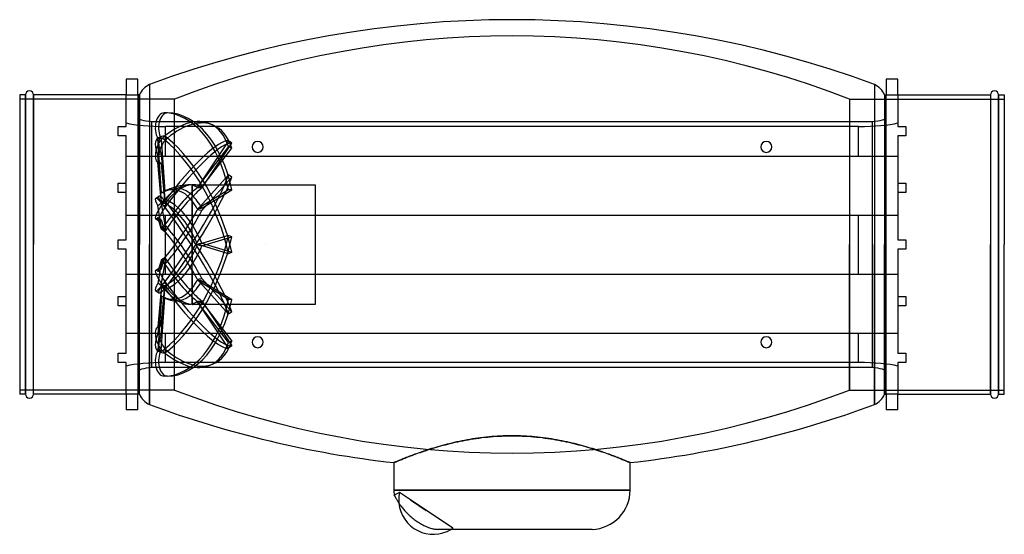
# Model space of a CAD drawing. Header units: millimetres. Extents: x -242 to 242, y -142 to 110.
import ezdxf

# ---------------------------------------------------------------- set-up
doc = ezdxf.new("R2010")
doc.units = ezdxf.units.MM
doc.layers.add('HIDDEN', color=7, linetype='Continuous')
doc.layers.add('THICK', color=7, linetype='Continuous')

msp = doc.modelspace()

# ---------------------------------------------------------------- linework, layer by layer
at = {"layer": 'HIDDEN'}
for p, q in [((-178.15, 78.66), (-178.15, -78.66)), ((178.15, 78.66), (178.15, -78.66)), ((-239.16, 73.5), (-239.16, 0)), ((-235.16, 0), (-235.16, 73.5)), ((-189.6, 58), (-189.6, 73.5)), ((-183.92, 73.5), (-183.92, 0)), ((-183.13, 0), (-183.13, 73.5)), ((183.13, 73.5), (183.13, 0)), ((183.92, 0), (183.92, 73.5)), ((189.6, 73.5), (189.6, 58)), ((235.16, 73.5), (235.16, 0)), ((239.16, 0), (239.16, 73.5)), ((-165.91, 71.5), (-242, 71.5)), ((-165.91, 0), (-165.91, 71.5)), ((-165.91, 0), (-165.91, 71.5)), ((165.91, 71.5), (165.91, 0)), ((165.91, 71.5), (165.91, 0)), ((165.91, 71.5), (242, 71.5)), ((-169.4, 64.68), (-171.02, 64.68)), ((-177.03, 60.51), (177.03, 60.51)), ((-177.03, -60.51), (-177.03, 60.51)), ((-148.5, 59.36), (-146.88, 58.67)), ((177.03, 60.51), (177.03, -60.51)), ((-193.6, 58), (-189.6, 58)), ((-193.6, 53.36), (-193.6, 58)), ((-193.6, 58), (-193.6, 58)), ((-189.6, 53.36), (-193.6, 53.36)), ((-193.6, 53.36), (-193.6, 53.36)), ((-189.6, 58), (-189.6, 58)), ((-189.6, 30.16), (-189.6, 53.36)), ((-189.6, 53.36), (-189.6, 53.36)), ((-170.4, 43.5), (-170.4, 58)), ((170.4, 58), (-170.4, 58)), ((170.4, 43.5), (170.4, 58)), ((189.6, 58), (193.6, 58)), ((189.6, 58), (189.6, 58)), ((189.6, 53.36), (189.6, 30.16)), ((193.6, 53.36), (189.6, 53.36)), ((189.6, 53.36), (189.6, 53.36)), ((193.6, 58), (193.6, 53.36)), ((193.6, 58), (193.6, 58)), ((193.6, 53.36), (193.6, 53.36)), ((-172.24, 25.31), (-174.07, 52.13)), ((-172.45, 52.13), (-174.07, 52.13)), ((-173.9, 52.45), (-172.29, 53.14)), ((-172.45, 52.13), (-170.68, 26.12)), ((-169.4, 52.33), (-171.02, 53.02)), ((-169.4, 52.33), (-171.02, 51.64)), ((-139.35, 50.9), (-154.69, 27.89)), ((-152.43, 27.73), (-137.73, 49.78)), ((-137.73, 49.78), (-139.35, 50.9)), ((-172.45, 44.65), (-174.07, 43.96)), ((-172.24, 20.78), (-174.07, 43.96)), ((-172.45, 44.65), (-170.68, 22.17)), ((-139.35, 48.12), (-154.69, 28.03)), ((-152.43, 28.17), (-137.73, 47.43)), ((-137.73, 47.43), (-139.35, 48.12)), ((-189.6, 43.5), (-189.6, 43.5)), ((-189.6, 43.5), (189.6, 43.5)), ((-172.24, 20.18), (-174.07, 40.4)), ((-172.45, 39.7), (-174.07, 40.4)), ((-172.45, 39.7), (-170.68, 20.1)), ((189.6, 43.5), (189.6, 43.5)), ((-139.35, 34.24), (-154.69, 17.1)), ((-137.73, 33.12), (-139.35, 34.24)), ((-193.6, 30.16), (-189.6, 30.16)), ((-193.6, 25.52), (-193.6, 30.16)), ((-193.6, 30.16), (-193.6, 30.16)), ((-189.88, 30.16), (-189.88, 25.52)), ((-189.6, 30.16), (-189.6, 30.16)), ((-157.3, 25.72), (-157.3, 29.39)), ((-157.3, 29.18), (-157.3, 24.23)), ((-156.84, 29.4), (-96.8, 29.4)), ((-152.43, 16.69), (-137.73, 33.12)), ((-96.8, 29.4), (-96.8, -29.4)), ((189.6, 30.16), (193.6, 30.16)), ((189.6, 30.16), (189.6, 30.16)), ((189.88, 25.52), (189.88, 30.16)), ((193.6, 30.16), (193.6, 25.52)), ((193.6, 30.16), (193.6, 30.16)), ((-189.6, 25.52), (-193.6, 25.52)), ((-193.6, 25.52), (-193.6, 25.52)), ((-189.6, 2.32), (-189.6, 25.52)), ((-189.6, 25.52), (-189.6, 25.52)), ((-139.35, 26.96), (-154.69, 17.46)), ((-152.43, 17.86), (-137.73, 26.96)), ((-137.73, 26.96), (-139.35, 26.96)), ((189.6, 25.52), (189.6, 2.32)), ((193.6, 25.52), (189.6, 25.52)), ((189.6, 25.52), (189.6, 25.52)), ((193.6, 25.52), (193.6, 25.52)), ((-175.2, 22.64), (-173.58, 23.76)), ((-172.45, 20.11), (-174.07, 18.99)), ((-172.45, 20.11), (-170.68, 9.75)), ((-169.4, 19.99), (-171.02, 21.11)), ((-169.4, 19.99), (-171.02, 18.87)), ((-157.3, 12.43), (-157.3, 23.33)), ((-157.3, 21.5), (-157.3, 9.81)), ((-172.24, 8.31), (-174.07, 18.99)), ((-189.6, 14.5), (-189.6, 14.5)), ((-189.6, 14.5), (189.6, 14.5)), ((-175.2, 12.79), (-173.58, 11.67)), ((-172.24, 7.34), (-174.07, 13.23)), ((-172.45, 12.11), (-174.07, 13.23)), ((-172.45, 12.11), (-170.68, 6.4)), ((-170.4, -14.5), (-170.4, 14.5)), ((170.4, -14.5), (170.4, 14.5)), ((189.6, 14.5), (189.6, 14.5)), ((-157.3, -5.6), (-157.3, 8.35)), ((-157.3, 5.6), (-157.3, -8.35)), ((-193.6, 2.32), (-189.6, 2.32)), ((-193.6, 0), (-193.6, 2.32)), ((-193.6, 2.32), (-193.6, 2.32)), ((-189.6, 2.32), (-189.6, 2.32)), ((-139.35, 4.5), (-154.69, -0.22)), ((-139.35, -4.5), (-154.69, 0.22)), ((-152.43, -0.72), (-137.73, 3.81)), ((-152.43, 0.72), (-137.73, -3.81)), ((-137.73, 3.81), (-139.35, 4.5)), ((-121, 0), (-121, 0)), ((-121, 0), (-121, 0)), ((-121, 0), (-121, 0)), ((-121, 0), (-121, 0)), ((-121, 0), (-121, 0)), ((-121, 0), (-121, 0)), ((-121, 0), (-121, 0)), ((-121, 0), (-121, 0)), ((-121, 0), (-121, 0)), ((-121, 0), (-121, 0)), ((-121, 0), (-121, 0)), ((-121, 0), (-121, 0)), ((-121, 0), (-121, 0)), ((-121, 0), (-121, 0)), ((-121, 0), (-121, 0)), ((-121, 0), (-121, 0)), ((-121, 0), (-121, 0)), ((-121, 0), (-121, 0)), ((-121, 0), (-121, 0)), ((-121, 0), (-121, 0)), ((-121, 0), (-121, 0)), ((-121, 0), (-121, 0)), ((-121, 0), (-121, 0)), ((-121, 0), (-121, 0)), ((-121, 0), (-121, 0)), ((-121, 0), (-121, 0)), ((-121, 0), (-121, 0)), ((-121, 0), (-121, 0)), ((-121, 0), (-121, 0)), ((-121, 0), (-121, 0)), ((-121, 0), (-121, 0)), ((-121, 0), (-121, 0)), ((-121, 0), (-121, 0)), ((-121, 0), (-121, 0)), ((-121, 0), (-121, 0)), ((-121, 0), (-121, 0)), ((-121, 0), (-121, 0)), ((-121, 0), (-121, 0)), ((-121, 0), (-121, 0)), ((-121, 0), (-121, 0)), ((165.91, -71.5), (165.91, 0)), ((165.91, 0), (165.91, -71.5)), ((183.13, 0), (183.13, -73.5)), ((183.92, -73.5), (183.92, 0)), ((189.6, 2.32), (193.6, 2.32)), ((189.6, 2.32), (189.6, 2.32)), ((193.6, 2.32), (193.6, 0)), ((193.6, 2.32), (193.6, 2.32)), ((193.6, 0), (193.6, -2.32)), ((235.16, 0), (235.16, -73.5)), ((239.16, -73.5), (239.16, 0)), ((-239.16, 0), (-239.16, -73.5)), ((-235.16, -73.5), (-235.16, 0)), ((-193.6, -2.32), (-193.6, 0)), ((-189.6, -2.32), (-193.6, -2.32)), ((-193.6, -2.32), (-193.6, -2.32)), ((-189.6, -25.52), (-189.6, -2.32)), ((-189.6, -2.32), (-189.6, -2.32)), ((-183.92, 0), (-183.92, -73.5)), ((-183.13, -73.5), (-183.13, 0)), ((-165.91, -71.5), (-165.91, 0)), ((-165.91, -71.5), (-165.91, 0)), ((-137.73, -3.81), (-139.35, -4.5)), ((-121, 0), (-121, 0)), ((-121, 0), (-121, 0)), ((-121, 0), (-121, 0)), ((-121, 0), (-121, 0)), ((-121, 0), (-121, 0)), ((-121, 0), (-121, 0)), ((-121, 0), (-121, 0)), ((-121, 0), (-121, 0)), ((-121, 0), (-121, 0)), ((-121, 0), (-121, 0)), ((-121, 0), (-121, 0)), ((-121, 0), (-121, 0)), ((-121, 0), (-121, 0)), ((-121, 0), (-121, 0)), ((-121, 0), (-121, 0)), ((-121, 0), (-121, 0)), ((-121, 0), (-121, 0)), ((-121, 0), (-121, 0)), ((-121, 0), (-121, 0)), ((-121, 0), (-121, 0)), ((-121, 0), (-121, 0)), ((-121, 0), (-121, 0)), ((-121, 0), (-121, 0)), ((-121, 0), (-121, 0)), ((-121, 0), (-121, 0)), ((-121, 0), (-121, 0)), ((-121, 0), (-121, 0)), ((-121, 0), (-121, 0)), ((-121, 0), (-121, 0)), ((-121, 0), (-121, 0)), ((-121, 0), (-121, 0)), ((-121, 0), (-121, 0)), ((-121, 0), (-121, 0)), ((-121, 0), (-121, 0)), ((-121, 0), (-121, 0)), ((-121, 0), (-121, 0)), ((-121, 0), (-121, 0)), ((-121, 0), (-121, 0)), ((-121, 0), (-121, 0)), ((-121, 0), (-121, 0)), ((-121, 0), (-121, 0)), ((-121, 0), (-121, 0)), ((-121, 0), (-121, 0)), ((-121, 0), (-121, 0)), ((-121, 0), (-121, 0)), ((-121, 0), (-121, 0)), ((-121, 0), (-121, 0)), ((-121, 0), (-121, 0)), ((189.6, -2.32), (189.6, -25.52)), ((193.6, -2.32), (189.6, -2.32)), ((189.6, -2.32), (189.6, -2.32)), ((193.6, -2.32), (193.6, -2.32)), ((-172.24, -7.34), (-174.07, -13.23)), ((-172.24, -8.31), (-174.07, -18.99)), ((-172.45, -12.11), (-170.68, -6.4)), ((-189.6, -14.5), (-189.6, -14.5)), ((-189.6, -14.5), (189.6, -14.5)), ((-175.2, -12.79), (-173.58, -11.67)), ((-172.45, -12.11), (-174.07, -13.23)), ((-172.45, -20.11), (-170.68, -9.75)), ((-157.3, -21.5), (-157.3, -9.81)), ((-157.3, -12.43), (-157.3, -23.33)), ((189.6, -14.5), (189.6, -14.5)), ((-172.45, -20.11), (-174.07, -18.99)), ((-169.4, -19.99), (-171.02, -18.87)), ((-139.35, -34.24), (-154.69, -17.1)), ((-139.35, -26.96), (-154.69, -17.46)), ((-152.43, -16.69), (-137.73, -33.12)), ((-152.43, -17.86), (-137.73, -26.96)), ((-175.2, -22.64), (-173.58, -23.76)), ((-172.24, -20.18), (-174.07, -40.4)), ((-172.24, -20.78), (-174.07, -43.96)), ((-172.45, -39.7), (-170.68, -20.1)), ((-172.45, -44.65), (-170.68, -22.17)), ((-169.4, -19.99), (-171.02, -21.11)), ((-193.6, -25.52), (-189.6, -25.52)), ((-193.6, -30.16), (-193.6, -25.52)), ((-193.6, -25.52), (-193.6, -25.52)), ((-189.88, -25.52), (-189.88, -30.16)), ((-189.6, -25.52), (-189.6, -25.52)), ((-172.24, -25.31), (-174.07, -52.13)), ((-172.45, -52.13), (-170.68, -26.12)), ((-157.3, -29.18), (-157.3, -24.23)), ((-157.3, -25.72), (-157.3, -29.39)), ((-139.35, -50.9), (-154.69, -27.89)), ((-139.35, -48.12), (-154.69, -28.03)), ((-152.43, -27.73), (-137.73, -49.78)), ((-152.43, -28.17), (-137.73, -47.43)), ((-137.73, -26.96), (-139.35, -26.96)), ((189.6, -25.52), (193.6, -25.52)), ((189.6, -25.52), (189.6, -25.52)), ((189.88, -30.16), (189.88, -25.52)), ((193.6, -25.52), (193.6, -30.16)), ((193.6, -25.52), (193.6, -25.52)), ((-189.6, -30.16), (-193.6, -30.16)), ((-193.6, -30.16), (-193.6, -30.16)), ((-189.6, -53.36), (-189.6, -30.16)), ((-189.6, -30.16), (-189.6, -30.16)), ((-96.8, -29.4), (-156.84, -29.4)), ((-137.73, -33.12), (-139.35, -34.24)), ((189.6, -30.16), (189.6, -53.36)), ((193.6, -30.16), (189.6, -30.16)), ((189.6, -30.16), (189.6, -30.16)), ((193.6, -30.16), (193.6, -30.16)), ((-189.6, -43.5), (-189.6, -43.5)), ((-189.6, -43.5), (189.6, -43.5)), ((-172.45, -39.7), (-174.07, -40.4)), ((-170.4, -58), (-170.4, -43.5)), ((170.4, -58), (170.4, -43.5)), ((189.6, -43.5), (189.6, -43.5)), ((-172.45, -44.65), (-174.07, -43.96)), ((-137.73, -47.43), (-139.35, -48.12)), ((-172.45, -52.13), (-174.07, -52.13)), ((-173.9, -52.45), (-172.29, -53.14)), ((-169.4, -52.33), (-171.02, -51.64)), ((-169.4, -52.33), (-171.02, -53.02)), ((-137.73, -49.78), (-139.35, -50.9)), ((-193.6, -53.36), (-189.6, -53.36)), ((-193.6, -58), (-193.6, -53.36)), ((-193.6, -53.36), (-193.6, -53.36)), ((-189.6, -58), (-193.6, -58)), ((-193.6, -58), (-193.6, -58)), ((-189.6, -53.36), (-189.6, -53.36)), ((-189.6, -73.5), (-189.6, -58)), ((-189.6, -58), (-189.6, -58)), ((170.4, -58), (-170.4, -58)), ((189.6, -53.36), (193.6, -53.36)), ((189.6, -53.36), (189.6, -53.36)), ((189.6, -58), (189.6, -73.5)), ((193.6, -58), (189.6, -58)), ((189.6, -58), (189.6, -58)), ((193.6, -53.36), (193.6, -58)), ((193.6, -53.36), (193.6, -53.36)), ((193.6, -58), (193.6, -58)), ((177.03, -60.51), (-177.03, -60.51)), ((-148.5, -59.36), (-146.88, -58.67)), ((-169.4, -64.68), (-171.02, -64.68)), ((-165.91, -71.5), (-242, -71.5)), ((165.91, -71.5), (242, -71.5)), ((-25.88, -96.76), (-27.12, -97.03)), ((-24.63, -96.51), (-25.88, -96.76)), ((-23.35, -96.26), (-24.63, -96.51)), ((-22.06, -96.02), (-23.35, -96.26)), ((-20.76, -95.79), (-22.06, -96.02)), ((-19.44, -95.57), (-20.76, -95.79)), ((-18.11, -95.37), (-19.44, -95.57)), ((-16.77, -95.17), (-18.11, -95.37)), ((-15.41, -94.99), (-16.77, -95.17)), ((-14.05, -94.83), (-15.41, -94.99)), ((-12.67, -94.67), (-14.05, -94.83)), ((-11.29, -94.54), (-12.67, -94.67)), ((-9.9, -94.41), (-11.29, -94.54)), ((-8.5, -94.31), (-9.9, -94.41)), ((-7.09, -94.21), (-8.5, -94.31)), ((-5.68, -94.14), (-7.09, -94.21)), ((-4.27, -94.08), (-5.68, -94.14)), ((-2.85, -94.04), (-4.27, -94.08)), ((-1.43, -94.01), (-2.85, -94.04)), ((-0.01, -94.01), (-1.43, -94.01)), ((1.41, -94.01), (-0.01, -94.01)), ((2.83, -94.04), (1.41, -94.01)), ((4.25, -94.08), (2.83, -94.04)), ((5.66, -94.14), (4.25, -94.08)), ((7.07, -94.21), (5.66, -94.14)), ((8.48, -94.3), (7.07, -94.21)), ((9.87, -94.41), (8.48, -94.3)), ((11.27, -94.53), (9.87, -94.41)), ((12.65, -94.67), (11.27, -94.53)), ((14.03, -94.82), (12.65, -94.67)), ((15.39, -94.99), (14.03, -94.82)), ((16.75, -95.17), (15.39, -94.99)), ((18.09, -95.36), (16.75, -95.17)), ((19.42, -95.57), (18.09, -95.36)), ((20.74, -95.79), (19.42, -95.57)), ((22.05, -96.01), (20.74, -95.79)), ((23.34, -96.25), (22.05, -96.01)), ((24.61, -96.5), (23.34, -96.25)), ((25.87, -96.76), (24.61, -96.5)), ((27.11, -97.03), (25.87, -96.76)), ((-43.42, -101.59), (-44.33, -101.89)), ((-42.48, -101.27), (-43.42, -101.59)), ((-41.53, -100.96), (-42.48, -101.27)), ((-40.55, -100.65), (-41.53, -100.96)), ((-39.54, -100.33), (-40.55, -100.65)), ((-38.52, -100.02), (-39.54, -100.33)), ((-37.47, -99.7), (-38.52, -100.02)), ((-36.4, -99.39), (-37.47, -99.7)), ((-35.3, -99.08), (-36.4, -99.39)), ((-34.19, -98.77), (-35.3, -99.08)), ((-33.06, -98.47), (-34.19, -98.77)), ((-31.91, -98.17), (-33.06, -98.47)), ((-30.74, -97.88), (-31.91, -98.17)), ((-29.55, -97.59), (-30.74, -97.88)), ((-28.35, -97.31), (-29.55, -97.59)), ((-27.12, -97.03), (-28.35, -97.31)), ((28.34, -97.3), (27.11, -97.03)), ((29.54, -97.58), (28.34, -97.3)), ((30.73, -97.87), (29.54, -97.58)), ((31.9, -98.17), (30.73, -97.87)), ((33.05, -98.47), (31.9, -98.17)), ((34.18, -98.77), (33.05, -98.47)), ((35.29, -99.08), (34.18, -98.77)), ((36.39, -99.39), (35.29, -99.08)), ((37.46, -99.7), (36.39, -99.39)), ((38.5, -100.01), (37.46, -99.7)), ((39.53, -100.33), (38.5, -100.01)), ((40.54, -100.64), (39.53, -100.33)), ((41.52, -100.96), (40.54, -100.64)), ((42.48, -101.27), (41.52, -100.96)), ((43.41, -101.58), (42.48, -101.27)), ((44.32, -101.89), (43.41, -101.58)), ((-56.35, -106.48), (-56.68, -106.62)), ((-55.99, -106.33), (-56.35, -106.48)), ((-55.6, -106.17), (-55.99, -106.33)), ((-55.18, -105.99), (-55.6, -106.17)), ((-54.72, -105.81), (-55.18, -105.99)), ((-54.23, -105.61), (-54.72, -105.81)), ((-53.72, -105.4), (-54.23, -105.61)), ((-53.17, -105.18), (-53.72, -105.4)), ((-52.59, -104.95), (-53.17, -105.18)), ((-51.98, -104.71), (-52.59, -104.95)), ((-51.34, -104.46), (-51.98, -104.71)), ((-50.67, -104.2), (-51.34, -104.46)), ((-49.97, -103.93), (-50.67, -104.2)), ((-49.25, -103.66), (-49.97, -103.93)), ((-48.49, -103.38), (-49.25, -103.66)), ((-47.71, -103.09), (-48.49, -103.38)), ((-46.9, -102.8), (-47.71, -103.09)), ((-46.07, -102.5), (-46.9, -102.8)), ((-45.21, -102.2), (-46.07, -102.5)), ((-44.33, -101.89), (-45.21, -102.2)), ((45.21, -102.2), (44.32, -101.89)), ((46.07, -102.5), (45.21, -102.2)), ((46.9, -102.8), (46.07, -102.5)), ((47.71, -103.09), (46.9, -102.8)), ((48.49, -103.38), (47.71, -103.09)), ((49.24, -103.66), (48.49, -103.38)), ((49.97, -103.93), (49.24, -103.66)), ((50.67, -104.2), (49.97, -103.93)), ((51.33, -104.46), (50.67, -104.2)), ((51.97, -104.71), (51.33, -104.46)), ((52.58, -104.95), (51.97, -104.71)), ((53.16, -105.18), (52.58, -104.95)), ((53.71, -105.4), (53.16, -105.18)), ((54.23, -105.61), (53.71, -105.4)), ((54.72, -105.81), (54.23, -105.61)), ((55.18, -105.99), (54.72, -105.81)), ((55.6, -106.17), (55.18, -105.99)), ((55.99, -106.33), (55.6, -106.17)), ((56.35, -106.48), (55.99, -106.33)), ((56.68, -106.62), (56.35, -106.48)), ((-58.06, -107.2), (-58.08, -107.21)), ((-58.01, -107.18), (-58.06, -107.2)), ((-57.92, -107.14), (-58.01, -107.18)), ((-57.8, -107.09), (-57.92, -107.14)), ((-57.65, -107.02), (-57.8, -107.09)), ((-57.45, -106.94), (-57.65, -107.02)), ((-57.23, -106.85), (-57.45, -106.94)), ((-56.97, -106.74), (-57.23, -106.85)), ((-56.68, -106.62), (-56.97, -106.74)), ((56.97, -106.74), (56.68, -106.62)), ((57.23, -106.85), (56.97, -106.74)), ((57.45, -106.94), (57.23, -106.85)), ((57.65, -107.02), (57.45, -106.94)), ((57.8, -107.09), (57.65, -107.02)), ((57.92, -107.14), (57.8, -107.09)), ((58.01, -107.18), (57.92, -107.14)), ((58.06, -107.2), (58.01, -107.18)), ((58.08, -107.21), (58.06, -107.2)), ((-58.08, -120.65), (0, -120.65)), ((0, -120.65), (58.08, -120.65)), ((-57.92, -123.15), (-57.92, -123.14)), ((-57.91, -123.16), (-57.92, -123.15)), ((-57.9, -123.18), (-57.91, -123.16)), ((-57.89, -123.2), (-57.9, -123.18)), ((-57.87, -123.24), (-57.89, -123.2)), ((-57.85, -123.28), (-57.87, -123.24)), ((-49.91, -125.48), (-55.28, -121.9)), ((-49.91, -125.48), (-42.16, -130.65)), ((-29.05, -139.39), (-49.91, -125.48))]:
    msp.add_line(p, q, dxfattribs=at)
for centre, radius, start, end in [((0, -356.94), 459.44, 68.8322, 111.1677), ((-125, 48), 2.7, 90, 270), ((-125, 48), 2.7, 270, 90), ((125, 48), 2.7, 90, 270), ((125, 48), 2.7, 270, 90), ((-157.3, 0), 29.4, 93.993, 114.304), ((-125, -48), 2.7, 90, 270), ((-125, -48), 2.7, 270, 90), ((125, -48), 2.7, 90, 270), ((125, -48), 2.7, 270, 90), ((0, 356.94), 459.44, 248.8323, 291.1678), ((-48.4, -140), 19.36, 110.81, 119.4512), ((-38.72, -125.48), 16.94, 167.8098, 180), ((-38.72, -125.48), 16.94, 180, 185.4769), ((-38.72, -125.48), 16.94, 301.0027, 304.8101), ((-48.4, -140), 19.36, 0, 1.8099)]:
    msp.add_arc(centre, radius, start, end, dxfattribs=at)
for centre, major_axis, ratio, start_param, end_param in [((-171.02, 57.33), (0, -7.35), 0.587785, 3.141593, 5.497787), ((-169.4, 57.33), (0, 7.35), 0.587785, 0, 2.356194), ((-171.02, 7.35), (0, -57.33), 0.587785, 1.919862, 3.141593), ((-169.4, 7.35), (0, 57.33), 0.587785, -1.22173, 0), ((-170.4, 62.02), (-23.2, 0), 0.173134, 0.596002, 1.570796), ((-172.32, 62.35), (11.6, 0), 0.173134, 3.141593, 4.294119), ((-171.02, 6.64), (-22.52, -52.72), 0.475528, -3.14159, -2.409853), ((-169.4, 5.95), (22.52, 52.72), 0.475528, 0.000003, 0.73174), ((-171.02, 6.64), (-22.52, -52.72), 0.475528, 2.651602, 3.141596), ((-169.4, 5.95), (22.52, 52.72), 0.475528, -0.48999, 0.000003), ((170.4, 62.02), (-23.2, 0), 0.173134, 1.570796, 2.54559), ((172.32, 62.35), (11.6, 0), 0.173134, -1.152527, 0), ((-169.4, 46.38), (-2.89, 6.76), 0.475528, -0.73174, 0.000033), ((-171.02, 47.07), (-2.89, -6.76), 0.475528, -2.409853, -0.053658), ((-171.02, 45.69), (2.89, -6.76), 0.475528, -3.14156, -1.517138), ((-169.4, 46.38), (2.89, 6.76), 0.475528, 0.73174, 3.087934), ((-171.02, 45.69), (2.89, -6.76), 0.475528, 2.409853, 3.141626), ((-169.4, 46.38), (-2.89, 6.76), 0.475528, 0.000033, 1.624454), ((-171.02, 5.26), (22.52, -52.72), 0.475528, 1.188122, 2.409853), ((-171.02, 3.39), (-32.59, -47.17), 0.181636, -3.049577, -1.827847), ((-169.4, 5.95), (-22.52, 52.72), 0.475528, -1.95347, -0.73174), ((-169.4, 2.27), (32.59, 47.17), 0.181636, 0.092016, 1.313746), ((-171.02, -1.15), (-32.59, -47.17), 0.181636, 1.313746, 2.535477), ((-166.84, 4.07), (10.58, 24.77), 0.475528, 0.239246, 1.08023), ((-165.22, 3.38), (-10.89, -25.49), 0.475528, -2.917378, -2.068115), ((-169.4, -2.27), (32.59, 47.17), 0.181636, -1.827847, -0.606116), ((-166.84, 4.07), (10.58, 24.77), 0.475528, 0.085143, 0.238873), ((-169.4, 0), (-16.71, -28.33), 0.469519, -2.871427, -2.845324), ((-171.87, 0), (-16.71, -28.33), 0.469519, 3.10524, 3.289303), ((-169.4, 0), (-16.71, -28.33), 0.469519, 3.122057, 3.411758), ((-166.84, 0), (0, 26.93), 0.587785, -0.646597, 0.34849), ((-160.93, -0.72), (-5.57, 28.19), 0.803623, 0.190269, 0.265391), ((-166.84, 6.59), (15.31, 22.16), 0.181636, 0.667149, 1.662236), ((-165.22, 0), (0, -27.72), 0.587785, -2.886518, -2.799855), ((-165.22, 0), (0, -27.72), 0.587785, 2.634067, 3.396668), ((-171.87, 0), (-20.9, -29.23), 0.150264, -2.712748, -2.528685), ((-169.4, 0), (-20.9, -29.23), 0.150264, -2.695931, -2.380127), ((-169.4, 0), (0, 29.4), 0.726543, -0.91802, -0.602216), ((-203.76, 0), (-143.23, -18.41), 0.160038, -1.957776, -1.94096), ((-203.76, 0), (-143.26, -0.85), 0.205138, -1.938429, -1.921613), ((-171.02, 16.6), (4.18, -6.05), 0.181636, -3.141509, -2.099144), ((-171.02, 18.83), (-4.18, -6.05), 0.181636, -1.827847, 0), ((-171.02, 16.6), (4.18, -6.05), 0.181636, 1.827847, 3.141676), ((-169.4, 17.72), (-4.18, 6.05), 0.181636, 0.000084, 1.042448), ((-169.4, 17.72), (4.18, 6.05), 0.181636, 1.313746, 3.141592), ((-169.4, 17.72), (-4.18, 6.05), 0.181636, -1.313746, 0.000084), ((-160.93, 2.36), (15.65, 24.1), 0.717905, 1.166436, 1.241558), ((-166.84, -4.07), (-10.58, 24.77), 0.475528, -1.378337, -0.38325), ((-160.93, -3.52), (-19.99, 20.64), 0.582385, -0.598329, -0.523207), ((-165.22, 5.47), (-15.76, -22.81), 0.181636, -2.335372, -1.486109), ((-165.22, -3.38), (10.89, -25.49), 0.475528, 1.902327, 2.75159), ((-169.4, 2.27), (-32.59, 47.17), 0.181636, -2.535477, -1.313746), ((-171.87, 0), (0, -29.4), 0.726543, 2.206756, 2.390819), ((-171.02, 1.15), (32.59, -47.17), 0.181636, 0.606116, 1.827847), ((-171.87, 0), (-20.9, -29.23), 0.150264, 2.114456, 2.298518), ((-169.4, 0), (-20.9, -29.23), 0.150264, 1.965898, 2.281701), ((-203.76, 0), (-143.25, -28.29), 0.055799, -1.948228, -1.931412), ((-203.76, 0), (143.23, -17.09), 0.167007, 1.224313, 1.24113), ((-171.02, 18.83), (-4.18, -6.05), 0.181636, 0, 0.528348), ((-169.4, 17.72), (4.18, 6.05), 0.181636, 3.141592, 3.669941), ((-166.84, 6.59), (15.31, 22.16), 0.181636, -2.176336, -1.18125), ((-160.93, 4.53), (22.42, 17.97), 0.357972, 1.722649, 1.797771), ((-165.22, -5.47), (15.76, -22.81), 0.181636, 1.320321, 2.169584), ((-169.4, 0), (16.71, -28.33), 0.469519, 1.325088, 1.640892), ((-166.84, -6.59), (-15.31, 22.16), 0.181636, -1.960343, -0.965256), ((-160.93, -4.97), (-23.21, 16.94), 0.138695, -1.038717, -0.963595), ((-165.22, 5.47), (-15.76, -22.81), 0.181636, 0.972009, 1.821271), ((-171.87, 0), (16.71, -28.33), 0.469519, 1.308272, 1.492334), ((-171.02, -5.26), (-22.52, -52.72), 0.475528, 0.73174, 1.95347), ((-169.4, -5.95), (22.52, 52.72), 0.475528, -2.409853, -1.188122), ((-203.76, 0), (-143.25, -27.82), 0.066327, 1.907509, 1.924326), ((-171.87, 0), (-16.71, -28.33), 0.469519, 1.649258, 1.833321), ((-169.4, 0), (-16.71, -28.33), 0.469519, 1.5007, 1.816504), ((-203.76, 0), (143.25, -27.82), 0.066327, 1.217266, 1.234083), ((-166.84, 4.07), (10.58, 24.77), 0.475528, -2.758342, -1.763256), ((-160.93, 4.97), (23.21, 16.94), 0.138695, -2.177998, -2.102876), ((-166.84, -6.59), (-15.31, 22.16), 0.181636, 1.479357, 2.474443), ((-160.93, -4.53), (-22.42, 17.97), 0.357972, 1.343822, 1.418944), ((-165.22, -5.47), (15.76, -22.81), 0.181636, -1.655483, -0.806221), ((-169.4, 0), (20.9, -29.23), 0.150264, 0.859891, 1.175695), ((-171.02, -18.83), (4.18, -6.05), 0.181636, -3.141592, -1.313746), ((-171.02, -18.83), (4.18, -6.05), 0.181636, 2.613245, 3.141593), ((-169.4, -17.72), (-4.18, 6.05), 0.181636, 0, 1.827847), ((-169.4, -17.72), (-4.18, 6.05), 0.181636, -0.528348, 0), ((-165.22, 3.38), (-10.89, -25.49), 0.475528, 0.390003, 1.239265), ((-171.87, 0), (20.9, -29.23), 0.150264, 0.843075, 1.027137), ((-171.02, -16.6), (-4.18, -6.05), 0.181636, -1.042448, -0.000084), ((-171.02, -16.6), (-4.18, -6.05), 0.181636, -0.000084, 1.313746), ((-171.87, 0), (0, -29.4), 0.726543, 0.750774, 0.934837), ((-169.4, 0), (0, 29.4), 0.726543, -2.539377, -2.223573), ((-203.76, 0), (-143.23, -17.09), 0.167007, 1.900463, 1.91728), ((-203.76, 0), (143.25, -28.29), 0.055799, -1.210181, -1.193364), ((-169.4, -17.72), (4.18, 6.05), 0.181636, 2.099144, 3.141509), ((-169.4, -17.72), (4.18, 6.05), 0.181636, 3.141509, 4.455339), ((-160.93, 3.52), (19.99, 20.64), 0.582385, -2.618386, -2.543264), ((-166.84, -4.07), (-10.58, 24.77), 0.475528, 2.061363, 2.902713), ((-160.93, -2.36), (-15.65, 24.1), 0.717905, 1.900035, 1.975157), ((-166.84, 0), (0, 26.93), 0.587785, 2.817948, 3.788189), ((-171.02, -3.39), (32.59, -47.17), 0.181636, -1.313746, -0.092016), ((-165.22, -3.38), (10.89, -25.49), 0.475528, -1.073477, -0.224215), ((-169.4, -2.27), (-32.59, 47.17), 0.181636, 1.827847, 3.049577), ((-169.4, 0), (20.9, -29.23), 0.150264, -0.761465, -0.445662), ((-166.84, 0), (0, 26.93), 0.587785, 2.793103, 2.817948), ((-160.93, 0.72), (5.57, 28.19), 0.803623, 2.876202, 2.951324), ((-171.02, -7.35), (0, -57.33), 0.587785, 0, 1.22173), ((-165.22, 0), (0, -27.72), 0.587785, -0.341737, -0.259451), ((-165.22, 0), (0, -27.72), 0.587785, -0.259451, 0.507525), ((-169.4, -7.35), (0, 57.33), 0.587785, 3.141593, 4.363323), ((-171.87, 0), (20.9, -29.23), 0.150264, -0.612907, -0.428845), ((-171.87, 0), (16.71, -28.33), 0.469519, -0.14771, 0.036352), ((-169.4, 0), (16.71, -28.33), 0.469519, -0.270166, 0.019536), ((-203.76, 0), (143.26, -0.85), 0.205138, -1.21998, -1.203163), ((-203.76, 0), (143.23, -18.41), 0.160038, -1.200633, -1.183816), ((-166.84, -4.07), (-10.58, 24.77), 0.475528, 2.902713, 3.056449), ((-169.4, 0), (16.71, -28.33), 0.469519, -0.296268, -0.270166), ((-171.02, -47.07), (2.89, -6.76), 0.475528, -3.087934, -0.73174), ((-169.4, -46.38), (-2.89, 6.76), 0.475528, 0.053658, 2.409853), ((-171.02, -45.69), (-2.89, -6.76), 0.475528, -1.624454, -0.000033), ((-169.4, -46.38), (2.89, 6.76), 0.475528, 1.517138, 3.14156), ((-171.02, -6.64), (22.52, -52.72), 0.475528, -0.000003, 0.48999), ((-169.4, -5.95), (-22.52, 52.72), 0.475528, 3.14159, 3.631583), ((-171.02, -57.33), (0, -7.35), 0.587785, -2.356194, 0), ((-169.4, -57.33), (0, 7.35), 0.587785, 0.785398, 3.141593), ((-171.02, -45.69), (-2.89, -6.76), 0.475528, -0.000033, 0.73174), ((-169.4, -46.38), (2.89, 6.76), 0.475528, 3.14156, 3.873333), ((-171.02, -6.64), (22.52, -52.72), 0.475528, -0.73174, -0.000003), ((-169.4, -5.95), (-22.52, 52.72), 0.475528, 2.409853, 3.14159), ((-170.4, -62.02), (23.2, 0), 0.173134, 1.570796, 2.54559), ((170.4, -62.02), (23.2, 0), 0.173134, 0.596002, 1.570796), ((-172.32, -62.35), (-11.6, 0), 0.173134, -1.152527, 0), ((172.32, -62.35), (-11.6, 0), 0.173134, 3.141593, 4.294119)]:
    msp.add_ellipse(centre, major_axis=major_axis, ratio=ratio, start_param=start_param, end_param=end_param, dxfattribs=at)
at = {"layer": 'THICK'}
for p, q in [((-189.6, 81.2), (-189.6, 73.5)), ((-183.92, 81.2), (-189.6, 81.2)), ((-183.92, 73.5), (-183.92, 81.2)), ((-178.15, 78.66), (-178.15, 0)), ((178.15, 78.66), (178.15, 0)), ((183.92, 81.2), (183.92, 73.5)), ((189.6, 81.2), (183.92, 81.2)), ((189.6, 73.5), (189.6, 81.2)), ((-242, 73.5), (-242, 0)), ((-239.16, 73.5), (-242, 73.5)), ((-239.16, 0), (-239.16, 73.5)), ((-235.16, 73.5), (-235.16, 0)), ((-189.6, 73.5), (-235.16, 73.5)), ((-189.6, 73.5), (-183.92, 73.5)), ((-183.13, 73.5), (-183.92, 73.5)), ((-183.13, 73.5), (-183.13, 0)), ((183.13, 73.5), (183.13, 0)), ((183.13, 73.5), (183.92, 73.5)), ((183.92, 73.5), (189.6, 73.5)), ((189.6, 73.5), (235.16, 73.5)), ((235.16, 73.5), (235.16, 0)), ((239.16, 73.5), (239.16, 0)), ((239.16, 73.5), (242, 73.5)), ((242, 73.5), (242, 0)), ((-242, 0), (-242, -73.5)), ((178.15, -78.66), (178.15, 0)), ((183.13, -73.5), (183.13, 0)), ((235.16, -73.5), (235.16, 0)), ((239.16, 0), (239.16, -73.5)), ((242, -73.5), (242, 0)), ((-239.16, -73.5), (-239.16, 0)), ((-235.16, -73.5), (-235.16, 0)), ((-183.13, -73.5), (-183.13, 0)), ((-178.15, -78.66), (-178.15, 0)), ((-239.16, -73.5), (-242, -73.5)), ((-189.6, -73.5), (-235.16, -73.5)), ((-183.92, -73.5), (-189.6, -73.5)), ((-189.6, -73.5), (-189.6, -81.2)), ((-183.92, -81.2), (-183.92, -73.5)), ((-183.13, -73.5), (-183.92, -73.5)), ((183.13, -73.5), (183.92, -73.5)), ((189.6, -73.5), (183.92, -73.5)), ((183.92, -73.5), (183.92, -81.2)), ((189.6, -81.2), (189.6, -73.5)), ((189.6, -73.5), (235.16, -73.5)), ((239.16, -73.5), (242, -73.5)), ((-183.92, -81.2), (-189.6, -81.2)), ((189.6, -81.2), (183.92, -81.2)), ((-26.7, -96.94), (-25.45, -96.67)), ((-25.45, -96.67), (-24.17, -96.42)), ((-24.17, -96.42), (-22.88, -96.17)), ((-22.88, -96.17), (-21.58, -95.93)), ((-21.58, -95.93), (-20.26, -95.71)), ((-20.26, -95.71), (-18.93, -95.49)), ((-18.93, -95.49), (-17.58, -95.29)), ((-17.58, -95.29), (-16.22, -95.1)), ((-16.22, -95.1), (-14.85, -94.92)), ((-14.85, -94.92), (-13.47, -94.76)), ((-13.47, -94.76), (-12.09, -94.61)), ((-12.09, -94.61), (-10.69, -94.48)), ((-10.69, -94.48), (-9.28, -94.36)), ((-9.28, -94.36), (-7.87, -94.26)), ((-7.87, -94.26), (-6.45, -94.18)), ((-6.45, -94.18), (-5.03, -94.11)), ((-5.03, -94.11), (-3.6, -94.06)), ((-3.6, -94.06), (-2.17, -94.03)), ((-2.17, -94.03), (-0.74, -94.01)), ((-0.74, -94.01), (0.69, -94.01)), ((0.69, -94.01), (2.12, -94.02)), ((2.12, -94.02), (3.55, -94.06)), ((3.55, -94.06), (4.98, -94.11)), ((4.98, -94.11), (6.41, -94.18)), ((6.41, -94.18), (7.82, -94.26)), ((7.82, -94.26), (9.24, -94.36)), ((9.24, -94.36), (10.64, -94.48)), ((10.64, -94.48), (12.04, -94.61)), ((12.04, -94.61), (13.43, -94.76)), ((13.43, -94.76), (14.81, -94.92)), ((14.81, -94.92), (16.18, -95.09)), ((16.18, -95.09), (17.54, -95.28)), ((17.54, -95.28), (18.89, -95.48)), ((18.89, -95.48), (20.22, -95.7)), ((20.22, -95.7), (21.54, -95.92)), ((21.54, -95.92), (22.85, -96.16)), ((22.85, -96.16), (24.14, -96.41)), ((24.14, -96.41), (25.41, -96.67)), ((25.41, -96.67), (26.67, -96.93)), ((-44.14, -101.83), (-43.21, -101.52)), ((-43.21, -101.52), (-42.27, -101.2)), ((-42.27, -101.2), (-41.3, -100.89)), ((-41.3, -100.89), (-40.3, -100.57)), ((-40.3, -100.57), (-39.29, -100.25)), ((-39.29, -100.25), (-38.24, -99.93)), ((-38.24, -99.93), (-37.18, -99.62)), ((-37.18, -99.62), (-36.1, -99.3)), ((-36.1, -99.3), (-34.99, -98.99)), ((-34.99, -98.99), (-33.87, -98.68)), ((-33.87, -98.68), (-32.72, -98.38)), ((-32.72, -98.38), (-31.55, -98.08)), ((-31.55, -98.08), (-30.37, -97.78)), ((-30.37, -97.78), (-29.16, -97.5)), ((-29.16, -97.5), (-27.94, -97.21)), ((-27.94, -97.21), (-26.7, -96.94)), ((26.67, -96.93), (27.91, -97.21)), ((27.91, -97.21), (29.13, -97.49)), ((29.13, -97.49), (30.34, -97.78)), ((30.34, -97.78), (31.52, -98.07)), ((31.52, -98.07), (32.69, -98.37)), ((32.69, -98.37), (33.84, -98.68)), ((33.84, -98.68), (34.96, -98.98)), ((34.96, -98.98), (36.07, -99.3)), ((36.07, -99.3), (37.16, -99.61)), ((37.16, -99.61), (38.22, -99.93)), ((38.22, -99.93), (39.26, -100.24)), ((39.26, -100.24), (40.28, -100.56)), ((40.28, -100.56), (41.27, -100.88)), ((41.27, -100.88), (42.25, -101.2)), ((42.25, -101.2), (43.19, -101.51)), ((43.19, -101.51), (44.11, -101.82)), ((-56.66, -106.61), (-56.33, -106.47)), ((-56.33, -106.47), (-55.96, -106.32)), ((-55.96, -106.32), (-55.57, -106.15)), ((-55.57, -106.15), (-55.14, -105.97)), ((-55.14, -105.97), (-54.67, -105.78)), ((-54.67, -105.78), (-54.18, -105.58)), ((-54.18, -105.58), (-53.66, -105.37)), ((-53.66, -105.37), (-53.1, -105.15)), ((-53.1, -105.15), (-52.51, -104.92)), ((-52.51, -104.92), (-51.89, -104.67)), ((-51.89, -104.67), (-51.25, -104.42)), ((-51.25, -104.42), (-50.57, -104.16)), ((-50.57, -104.16), (-49.86, -103.89)), ((-49.86, -103.89), (-49.12, -103.61)), ((-49.12, -103.61), (-48.36, -103.33)), ((-48.36, -103.33), (-47.57, -103.04)), ((-47.57, -103.04), (-46.75, -102.74)), ((-46.75, -102.74), (-45.9, -102.44)), ((-45.9, -102.44), (-45.03, -102.14)), ((-45.03, -102.14), (-44.14, -101.83)), ((44.11, -101.82), (45.01, -102.13)), ((45.01, -102.13), (45.88, -102.44)), ((45.88, -102.44), (46.73, -102.74)), ((46.73, -102.74), (47.55, -103.03)), ((47.55, -103.03), (48.34, -103.32)), ((48.34, -103.32), (49.1, -103.61)), ((49.1, -103.61), (49.84, -103.88)), ((49.84, -103.88), (50.55, -104.15)), ((50.55, -104.15), (51.23, -104.42)), ((51.23, -104.42), (51.88, -104.67)), ((51.88, -104.67), (52.5, -104.91)), ((52.5, -104.91), (53.09, -105.15)), ((53.09, -105.15), (53.64, -105.37)), ((53.64, -105.37), (54.17, -105.58)), ((54.17, -105.58), (54.67, -105.78)), ((54.67, -105.78), (55.13, -105.97)), ((55.13, -105.97), (55.56, -106.15)), ((55.56, -106.15), (55.96, -106.32)), ((55.96, -106.32), (56.32, -106.47)), ((56.32, -106.47), (56.66, -106.61)), ((-58.08, -107.21), (-58.06, -107.2)), ((-58.08, -107.21), (-58.08, -120.65)), ((-58.06, -107.2), (-58.01, -107.18)), ((-58.01, -107.18), (-57.92, -107.14)), ((-57.92, -107.14), (-57.8, -107.09)), ((-57.8, -107.09), (-57.64, -107.02)), ((-57.64, -107.02), (-57.44, -106.94)), ((-57.44, -106.94), (-57.22, -106.84)), ((-57.22, -106.84), (-56.95, -106.73)), ((-56.95, -106.73), (-56.66, -106.61)), ((56.66, -106.61), (56.95, -106.73)), ((56.95, -106.73), (57.22, -106.84)), ((57.22, -106.84), (57.44, -106.94)), ((57.44, -106.94), (57.64, -107.02)), ((57.64, -107.02), (57.8, -107.09)), ((57.8, -107.09), (57.92, -107.14)), ((57.92, -107.14), (58.01, -107.18)), ((58.01, -107.18), (58.06, -107.2)), ((58.06, -107.2), (58.08, -107.21)), ((58.08, -120.65), (58.08, -107.21)), ((0, -120.65), (-58.08, -120.65)), ((58.08, -120.65), (0, -120.65)), ((-57.92, -123.14), (-57.91, -123.15)), ((-57.91, -123.15), (-57.9, -123.18)), ((-57.9, -123.18), (-57.88, -123.22)), ((-57.88, -123.22), (-57.85, -123.28)), ((-57.85, -123.28), (-57.8, -123.37)), ((-57.8, -123.37), (-57.75, -123.47)), ((-57.75, -123.47), (-57.69, -123.59)), ((-57.69, -123.59), (-57.62, -123.73)), ((-57.62, -123.73), (-57.53, -123.88)), ((-57.53, -123.88), (-57.44, -124.05)), ((-57.44, -124.05), (-57.34, -124.23)), ((-57.34, -124.23), (-57.24, -124.42)), ((-57.24, -124.42), (-57.12, -124.64)), ((-57.12, -124.64), (-56.98, -124.88)), ((-56.98, -124.88), (-56.83, -125.13)), ((-56.83, -125.13), (-56.67, -125.4)), ((-56.67, -125.4), (-56.51, -125.66)), ((-56.51, -125.66), (-56.34, -125.94)), ((-56.34, -125.94), (-56.14, -126.25)), ((-56.14, -126.25), (-55.94, -126.57)), ((-55.94, -126.57), (-55.71, -126.91)), ((-55.71, -126.91), (-55.48, -127.25)), ((-55.48, -127.25), (-55.24, -127.6)), ((-55.24, -127.6), (-54.99, -127.94)), ((-54.99, -127.94), (-54.73, -128.29)), ((-54.73, -128.29), (-54.46, -128.66)), ((-54.46, -128.66), (-54.16, -129.04)), ((-54.16, -129.04), (-53.85, -129.43)), ((-53.85, -129.43), (-53.52, -129.83)), ((-53.52, -129.83), (-53.17, -130.24)), ((-53.17, -130.24), (-52.82, -130.65)), ((-52.82, -130.65), (-52.45, -131.06)), ((-52.45, -131.06), (-52.07, -131.47)), ((-52.07, -131.47), (-51.7, -131.87)), ((-51.7, -131.87), (-51.31, -132.26)), ((-51.31, -132.26), (-50.91, -132.66)), ((-50.91, -132.66), (-50.48, -133.06)), ((-50.48, -133.06), (-50.03, -133.48)), ((-50.03, -133.48), (-49.56, -133.89)), ((-49.56, -133.89), (-49.08, -134.3)), ((-49.08, -134.3), (-48.6, -134.7)), ((-48.6, -134.7), (-48.11, -135.08)), ((-48.11, -135.08), (-47.63, -135.44)), ((-47.63, -135.44), (-47.15, -135.8)), ((-47.15, -135.8), (-46.63, -136.15)), ((-46.63, -136.15), (-46.1, -136.51)), ((-46.1, -136.51), (-45.55, -136.85)), ((-45.55, -136.85), (-45, -137.19)), ((-45, -137.19), (-44.45, -137.5)), ((-44.45, -137.5), (-43.91, -137.79)), ((-43.91, -137.79), (-43.38, -138.06)), ((-43.38, -138.06), (-42.83, -138.31)), ((-42.83, -138.31), (-42.27, -138.56)), ((-42.27, -138.56), (-41.7, -138.8)), ((-41.7, -138.8), (-41.12, -139.01)), ((-41.12, -139.01), (-40.56, -139.21)), ((-40.56, -139.21), (-40.01, -139.37)), ((-40.01, -139.37), (-39.48, -139.52)), ((-39.48, -139.52), (-38.95, -139.65)), ((-38.95, -139.65), (-38.41, -139.76)), ((-38.41, -139.76), (-37.87, -139.85)), ((-37.87, -139.85), (-37.34, -139.92)), ((-37.34, -139.92), (-36.82, -139.97)), ((-36.82, -139.97), (-36.32, -140)), ((0, -140), (-36.32, -140)), ((39.34, -140), (0, -140))]:
    msp.add_line(p, q, dxfattribs=at)
for centre, radius, start, end in [((0, -403.83), 514.33, 69.735, 110.265), ((-173.92, 69.6), 10, 115, 157.0455), ((173.92, 69.6), 10, 22.9545, 65), ((-237.16, 73.5), 2, 0, 180), ((237.16, 73.5), 2, 0, 180), ((-237.16, -73.5), 2, 180, 0), ((-173.92, -69.6), 10, 202.9545, 245), ((173.92, -69.6), 10, 295, 337.0455), ((237.16, -73.5), 2, 180, 0), ((0, 403.83), 514.33, 249.735, 263.5162), ((0, 403.83), 514.33, 276.4838, 290.265), ((-38.72, -120.65), 19.36, 180, 187.395), ((38.72, -120.65), 19.36, 271.8416, 0), ((-38.72, -125.48), 16.94, 185.4769, 301.0027)]:
    msp.add_arc(centre, radius, start, end, dxfattribs=at)

doc.saveas('drawing.dxf')
